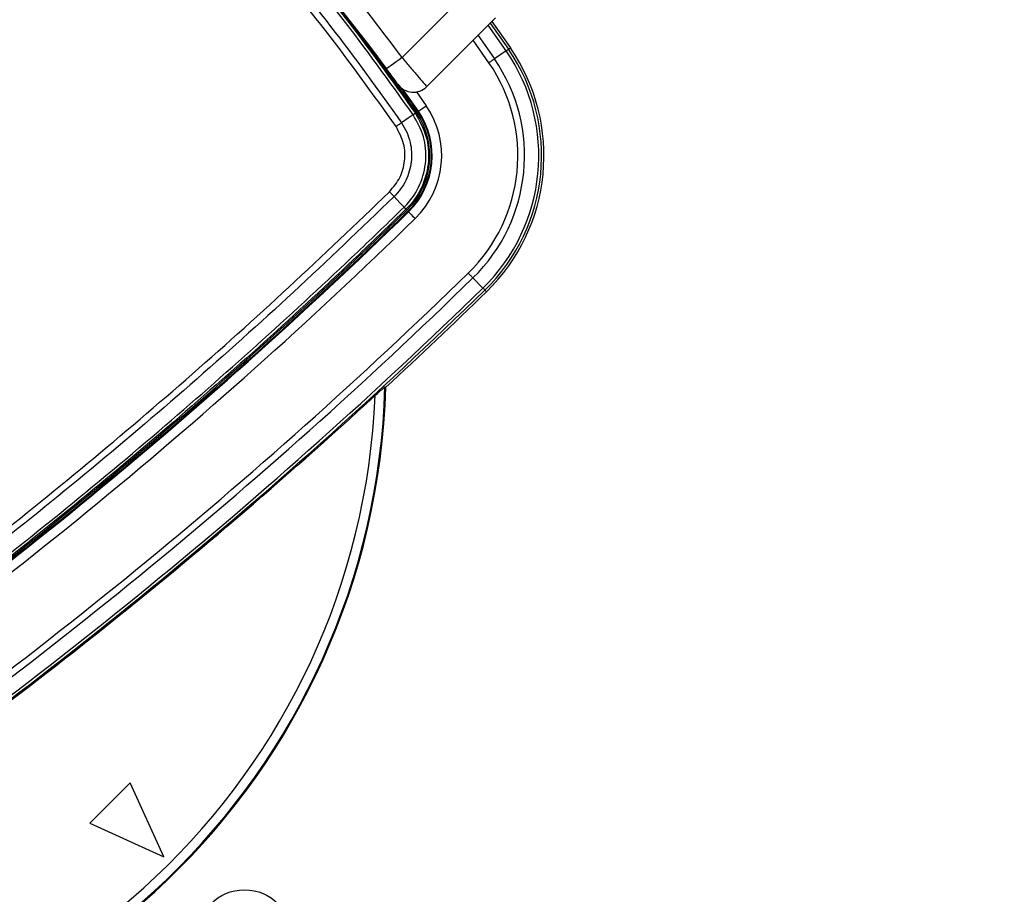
# Paper-space layout 'Surface Plate' of a CAD drawing. Header units: millimetres. Extents: x 2658 to 18042, y 1128 to 16227.
# Tile 27 of 64: x 3639 to 3846, y 10093 to 10277. Entities that reach past the tile are written whole.
import ezdxf

# ---------------------------------------------------------------- set-up
doc = ezdxf.new("R2010")
doc.units = ezdxf.units.MM
doc.layers.add('COMPONENT_GEOMETRY', color=7, linetype='Continuous')
doc.styles.add('SLDTEXTSTYLE1', font='TXT', dxfattribs={"width": 0.75})
doc.dimstyles.new('SLDDIMSTYLE0', dxfattribs={"dimtxt": 100, "dimasz": 6.604, "dimexe": 0, "dimexo": 0.0625, "dimgap": 25, "dimtad": 0, "dimtih": 1, "dimtoh": 1, "dimdec": 0, "dimlfac": 0.5, "dimrnd": 1e-09, "dimzin": 12, "dimdsep": 46, "dimtxsty": 'SLDTEXTSTYLE1', "dimsah": 1, "dimcen": 0.09, "dimadec": 0, "dimazin": 3, "dimtfac": 1, "dimtdec": 0, "dimtofl": 0, "dimtmove": 0, "dimatfit": 3, "dimfxl": 1, "dimfrac": 2, "dimtolj": 1, "dimtzin": 12, "dimarcsym": 0})

# ---------------------------------------------------------------- blocks, each defined once
blk = doc.blocks.new('_D_7')
at = {"layer": 'COMPONENT_GEOMETRY', "color": 7, "ltscale": 2}
for p, q in [((8879.1, 12946.13), (8879.1, 8407.68)), ((3245.77, 10201.36), (3245.77, 8407.68)), ((3245.77, 8414.03), (5914.66, 8414.03)), ((8879.1, 8414.03), (6210.21, 8414.03))]:
    blk.add_line(p, q, dxfattribs=at)
for points in [[(3245.77, 8414.03), (3252.37, 8413.02), (3252.37, 8415.05)], [(8879.1, 8414.03), (8872.5, 8415.05), (8872.5, 8413.02)]]:
    blk.add_solid(points, dxfattribs=at)
at = {"layer": 'COMPONENT_GEOMETRY', "color": 7, "ltscale": 2, "insert": (5914.66, 8463.56), "char_height": 100, "attachment_point": 1, "style": 'SLDTEXTSTYLE1'}
blk.add_mtext('2817', dxfattribs=at)

psp = doc.layouts.new('Surface Plate')

# ---------------------------------------------------------------- linework, layer by layer
at = {"color": 7, "linetype": 'Continuous', "lineweight": 25, "ltscale": 2}
for p, q in [((3719.11, 10268.85), (3733.12, 10282.86)), ((3738.78, 10277.2), (3724.32, 10262.74)), ((3738.02, 10276.45), (3741.92, 10270.87)), ((3741.03, 10270.26), (3738.56, 10268.56)), ((3741.52, 10270.59), (3741.92, 10270.87)), ((3722.56, 10257.56), (3719.3, 10262.22)), ((3721.92, 10257.12), (3722.14, 10257.27)), ((3721.92, 10257.13), (3721.92, 10257.12)), ((3722.41, 10257.46), (3722.56, 10257.56)), ((3719.56, 10237.38), (3719.56, 10237.38)), ((3719.94, 10236.95), (3720.13, 10236.76)), ((3719.94, 10236.95), (3719.94, 10236.95)), ((3720.36, 10236.52), (3720.48, 10236.4)), ((3736.13, 10220.34), (3734.04, 10222.49)), ((3736.54, 10219.93), (3736.89, 10219.57)), ((3715.7, 10199.47), (3715.53, 10199.55)), ((3661.94, 10116.22), (3653.45, 10107.73)), ((3669.01, 10100.66), (3661.94, 10116.22)), ((3653.45, 10107.73), (3669.01, 10100.66))]:
    psp.add_line(p, q, dxfattribs=at)
at = {"color": 8, "linetype": 'Continuous', "lineweight": 25, "ltscale": 2}
for p, q in [((3741.03, 10270.26), (3737.25, 10275.68)), ((3737.67, 10276.1), (3741.52, 10270.59)), ((3737.39, 10267.76), (3734.08, 10272.51)), ((3735.1, 10273.52), (3738.56, 10268.56)), ((3722.17, 10261.63), (3724.21, 10258.69))]:
    psp.add_line(p, q, dxfattribs=at)
at = {"color": 7, "linetype": 'Continuous', "lineweight": 25, "ltscale": 2, "flags": 128}
for points in [[(3741.03, 10270.26), (3741.14, 10270.33), (3741.23, 10270.4), (3741.31, 10270.45), (3741.38, 10270.5), (3741.43, 10270.54), (3741.48, 10270.57), (3741.5, 10270.58), (3741.52, 10270.59)], [(3719.11, 10268.85), (3718.48, 10268.39), (3717.87, 10267.94), (3717.32, 10267.53), (3716.83, 10267.17), (3716.43, 10266.88), (3716.13, 10266.66), (3715.94, 10266.53), (3715.88, 10266.48)], [(3738.56, 10268.56), (3738.44, 10268.48), (3738.31, 10268.39), (3738.17, 10268.29), (3738.03, 10268.19), (3737.87, 10268.09), (3737.72, 10267.98), (3737.56, 10267.87), (3737.39, 10267.76)], [(3722.41, 10257.46), (3718.92, 10262.47), (3718.83, 10262.58)], [(3722.56, 10257.56), (3722.59, 10257.58), (3722.69, 10257.65), (3722.84, 10257.76), (3723.05, 10257.9), (3723.3, 10258.07), (3723.58, 10258.26), (3723.89, 10258.47), (3724.21, 10258.69)], [(3721.46, 10256.81), (3720.42, 10256.1), (3719, 10255.14)], [(3717.46, 10239.6), (3718.66, 10238.32), (3719.56, 10237.38)], [(3720.48, 10236.4), (3720.51, 10236.36), (3720.59, 10236.28), (3720.72, 10236.15), (3720.9, 10235.97), (3721.11, 10235.75), (3721.35, 10235.51), (3721.61, 10235.24), (3721.88, 10234.96)], [(3734.04, 10222.49), (3733.94, 10222.6), (3733.83, 10222.71), (3733.71, 10222.83), (3733.59, 10222.96), (3733.46, 10223.09), (3733.32, 10223.23), (3733.19, 10223.36), (3733.05, 10223.51)], [(3736.13, 10220.34), (3736.22, 10220.25), (3736.3, 10220.17), (3736.37, 10220.1), (3736.43, 10220.04), (3736.47, 10220), (3736.51, 10219.96), (3736.53, 10219.94), (3736.54, 10219.93)]]:
    psp.add_lwpolyline(points, dxfattribs=at)
at = {"color": 7, "linetype": 'Continuous', "lineweight": 25, "ltscale": 4}
psp.add_circle((3685.98, 10083.69), 10.05, dxfattribs=at)
for centre, radius, start, end in [((3565.77, 10203.9), 320, 56.5678, 225), ((3565.77, 10203.9), 317, 57.3009, 225), ((3565.77, 10203.9), 320, 225, 33.4239), ((3565.77, 10203.9), 317, 225, 32.6991), ((3565.77, 10203.9), 150, 91.6933, 358.3067), ((3565.77, 10203.9), 149.82, 91.6649, 358.3351), ((3565.77, 10203.9), 147.82, 92.3895, 357.6105), ((3392.53, 10030.66), 400, 34.5092, 43.2809), ((3393.5, 10029.7), 404, 36.2964, 42.0724), ((3393.5, 10029.7), 400, 36.2964, 42.0431), ((3392.53, 10030.66), 400, 34.5092, 40.8526), ((3708.96, 10248.21), 38.92, 314.2809, 34.5092), ((3708.96, 10248.21), 39.51, 314.2809, 34.5092), ((3708.96, 10248.21), 40, 314.2809, 34.5092), ((3708.96, 10248.21), 35.92, 314.2809, 34.5092), ((3708.96, 10248.21), 34.51, 314.2809, 34.5092), ((3721.49, 10265.57), 4, 215.7221, 315), ((3708.96, 10248.21), 18.5, 314.2809, 34.5092), ((3708.96, 10248.21), 16, 314.2809, 34.5092), ((3708.96, 10248.21), 16.33, 314.2809, 34.5092), ((3708.96, 10248.21), 16.5, 314.2809, 34.5092), ((3739.04, 10231.35), 30.94, 123.5918, 124.6293), ((3715.36, 10233.19), 5.92, 39.3515, 44.9317), ((2982.16, 10993.49), 1057, 304.27645, 314.28092), ((2982.16, 10993.49), 1057.32, 304.27645, 314.28092), ((2982.16, 10993.49), 1057.5, 304.27645, 314.28092), ((2982.16, 10993.49), 1059.5, 304.27645, 314.28092), ((2982.16, 10993.49), 1075.5, 304.27645, 314.28092), ((2982.16, 10993.49), 1076.92, 304.27645, 314.28092), ((2982.16, 10993.49), 1079.92, 304.27645, 314.28092), ((2982.16, 10993.49), 1080.5, 304.27645, 314.28092), ((2982.16, 10993.49), 1081, 312.733, 314.28092), ((2982.16, 10993.49), 1080.75, 304.27645, 312.58356)]:
    psp.add_arc(centre, radius, start, end, dxfattribs=at)
at = {"color": 7, "linetype": 'Continuous', "lineweight": 25, "ltscale": 2}
for points, knots in [([(3721.46, 10256.81), (3716.47, 10263.79), (3706.5, 10277.73), (3689.59, 10297.71), (3671.17, 10316.94), (3651.11, 10335.15), (3633.44, 10349.22), (3622.37, 10357), (3618.68, 10359.59)], [0, 0, 0, 0, 0.175926, 0.351853, 0.536803, 0.722183, 0.907563, 1, 1, 1, 1]), ([(3618.99, 10360.05), (3622.68, 10357.46), (3633.78, 10349.67), (3651.47, 10335.57), (3671.56, 10317.34), (3690, 10298.08), (3706.94, 10278.08), (3716.93, 10264.11), (3721.92, 10257.13)], [0, 0, 0, 0, 0.092437, 0.277818, 0.463199, 0.648153, 0.824076, 1, 1, 1, 1]), ([(3617.01, 10357.13), (3620.69, 10354.54), (3631.77, 10346.76), (3649.43, 10332.68), (3669.48, 10314.46), (3687.74, 10295.33), (3704.37, 10275.61), (3714.12, 10261.96), (3719, 10255.14)], [0, 0, 0, 0, 0.09315, 0.279968, 0.466787, 0.653164, 0.826582, 1, 1, 1, 1]), ([(3717.85, 10254.35), (3712.99, 10261.15), (3703.28, 10274.75), (3686.7, 10294.4), (3668.5, 10313.46), (3648.53, 10331.62), (3630.93, 10345.65), (3619.89, 10353.4), (3616.22, 10355.98)], [0, 0, 0, 0, 0.173418, 0.346836, 0.533213, 0.720031, 0.906849, 1, 1, 1, 1]), ([(3719.11, 10268.85), (3719.7, 10268.16), (3720.89, 10266.77), (3722.46, 10264.93), (3723.63, 10263.55), (3724.23, 10262.84), (3724.29, 10262.77), (3724.32, 10262.74)], [0, 0, 0, 0, 0.217102, 0.434578, 0.651617, 0.866742, 1, 1, 1, 1]), ([(3718.24, 10263.24), (3718.23, 10263.25), (3718.2, 10263.29), (3717.93, 10263.66), (3717.4, 10264.4), (3716.69, 10265.38), (3716.15, 10266.11), (3715.88, 10266.48)], [0, 0, 0, 0, 0.133328, 0.348529, 0.565613, 0.783043, 1, 1, 1, 1]), ([(3719.56, 10237.38), (3719.74, 10237.56), (3721.11, 10238.94), (3723.14, 10242.08), (3724.36, 10247.1), (3723.94, 10252.32), (3722.29, 10255.31), (3721.46, 10256.81)], [0, 0, 0, 0, 0.0363456, 0.277392, 0.5183498, 0.7592061, 1, 1, 1, 1]), ([(3721.92, 10257.12), (3722.78, 10255.57), (3724.5, 10252.46), (3724.93, 10247.04), (3723.67, 10241.84), (3721.56, 10238.58), (3720.13, 10237.14), (3719.94, 10236.95)], [0, 0, 0, 0, 0.24083, 0.481663, 0.722539, 0.963449, 1, 1, 1, 1]), ([(3721.92, 10257.13), (3721.92, 10257.12), (3721.9, 10257.11), (3721.81, 10257.05), (3721.66, 10256.95), (3721.53, 10256.86), (3721.46, 10256.81)], [0, 0, 0, 0, 0.250018, 0.5000092, 0.7500645, 1, 1, 1, 1]), ([(3721.46, 10256.81), (3721.46, 10256.81), (3721.46, 10256.81), (3721.46, 10256.81), (3721.46, 10256.81)], [0, 0, 0, 0, 0.933064, 1, 1, 1, 1]), ([(3716.47, 10240.62), (3717.28, 10241.58), (3718.86, 10243.47), (3719.83, 10247.07), (3719.7, 10250.9), (3718.48, 10253.16), (3717.85, 10254.35)], [0, 0, 0, 0, 0.24911, 0.490865, 0.732205, 1, 1, 1, 1]), ([(3719, 10255.14), (3719, 10255.14), (3719.85, 10253.89), (3721.04, 10251.2), (3721.28, 10246.9), (3720.12, 10242.86), (3718.45, 10240.59), (3717.46, 10239.6), (3717.46, 10239.6)], [0, 0, 0, 0, 0.000007, 0.267823, 0.509156, 0.75089, 0.999995, 1, 1, 1, 1]), ([(3717.85, 10254.35), (3717.95, 10254.42), (3718.17, 10254.57), (3718.48, 10254.78), (3718.76, 10254.97), (3718.92, 10255.08), (3719, 10255.14)], [0, 0, 0, 0, 0.249986, 0.5, 0.749964, 1, 1, 1, 1]), ([(3574.18, 10124.01), (3577.89, 10126.58), (3589.04, 10134.27), (3607.35, 10147.53), (3629.45, 10164.36), (3651.58, 10182.16), (3673.73, 10201), (3695.43, 10220.43), (3709.46, 10233.89), (3716.47, 10240.62)], [0, 0, 0, 0, 0.0737212, 0.221242, 0.3687625, 0.5262475, 0.6837324, 0.8418662, 1, 1, 1, 1]), ([(3717.46, 10239.6), (3710.44, 10232.86), (3696.4, 10219.39), (3674.67, 10199.94), (3652.5, 10181.08), (3630.34, 10163.26), (3608.23, 10146.43), (3589.89, 10133.16), (3578.73, 10125.45), (3575.01, 10122.89)], [0, 0, 0, 0, 0.158134, 0.316268, 0.473754, 0.631239, 0.778759, 0.92628, 1, 1, 1, 1]), ([(3716.47, 10240.62), (3716.57, 10240.53), (3716.75, 10240.34), (3717.01, 10240.07), (3717.26, 10239.81), (3717.39, 10239.67), (3717.46, 10239.6)], [0, 0, 0, 0, 0.25002, 0.500032, 0.750009, 1, 1, 1, 1]), ([(3576.94, 10120.58), (3584.92, 10126.12), (3600.86, 10137.21), (3624.19, 10154.67), (3647.06, 10172.7), (3668.93, 10190.94), (3689.84, 10209.35), (3706.51, 10224.76), (3716.29, 10234.22), (3719.56, 10237.38)], [0, 0, 0, 0, 0.158215, 0.31643, 0.474008, 0.631586, 0.778967, 0.926348, 1, 1, 1, 1]), ([(3719.94, 10236.95), (3716.68, 10233.8), (3706.9, 10224.33), (3690.24, 10208.93), (3669.33, 10190.53), (3647.47, 10172.29), (3624.6, 10154.26), (3601.27, 10136.81), (3585.33, 10125.72), (3577.36, 10120.18)], [0, 0, 0, 0, 0.073651, 0.22103, 0.36841, 0.525988, 0.683566, 0.841783, 1, 1, 1, 1]), ([(3719.94, 10236.95), (3719.94, 10236.96), (3719.93, 10236.97), (3719.85, 10237.06), (3719.73, 10237.19), (3719.61, 10237.32), (3719.56, 10237.38)], [0, 0, 0, 0, 0.249971, 0.500021, 0.749995, 1, 1, 1, 1]), ([(3713.47, 10197.74), (3713.78, 10198.03), (3714.31, 10198.51), (3714.94, 10199.07), (3715.31, 10199.39), (3715.49, 10199.53), (3715.52, 10199.54), (3715.53, 10199.55)], [0, 0, 0, 0, 0.345771, 0.580865, 0.758756, 0.90248, 1, 1, 1, 1])]:
    psp.add_open_spline(points, degree=3, knots=knots, dxfattribs=at)

# ---------------------------------------------------------------- dimensions: what is measured, and where the dimension line sits
at = {"layer": 'COMPONENT_GEOMETRY', "color": 7, "ltscale": 2}
dim = psp.add_linear_dim(base=(3245.77, 8414.03), p1=(8879.1, 12948.67), p2=(3245.77, 10203.9), dimstyle='SLDDIMSTYLE0', dxfattribs=at)
dim.commit()
dim.dimension.update_dxf_attribs({"geometry": '_D_7', "text_midpoint": (6062.44, 8414.03), "dimtype": 160})

doc.saveas('drawing.dxf')
